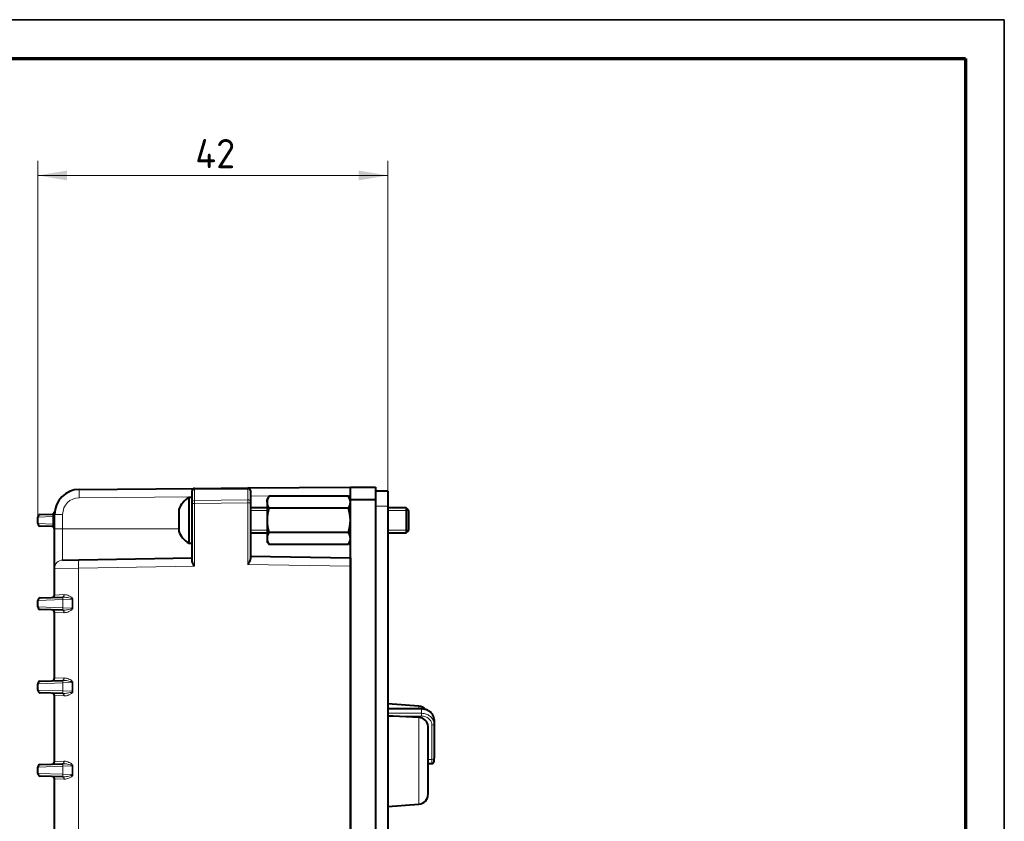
# Model space of a CAD drawing. Header units: millimetres. Extents: x 1 to 420, y -2 to 296.
# Tile 33 of 33: x 302 to 420, y 200 to 296. Entities that reach past the tile are written whole.
import ezdxf
from ezdxf.enums import TextEntityAlignment as Align

# ---------------------------------------------------------------- set-up
doc = ezdxf.new("R2010")
doc.units = ezdxf.units.MM
for name, color, linetype in [('__NAS04_PROGETTI', 7, 'Continuous'), ('_Translation', 7, 'Continuous'), ('Default', 7, 'Continuous'), ('GU000075.00.00', 7, 'Continuous'), ('ME001036.00.04', 7, 'Continuous'), ('ME001049.00.01', 7, 'Continuous'), ('Predefinito', 7, 'Continuous'), ('VI000092', 7, 'Continuous'), ('VI000104', 7, 'Continuous')]:
    doc.layers.add(name, color=color, linetype=linetype)
doc.styles.add('SEACAD_Solid_Edge_ISO', font='txt')
doc.styles.add('SEACAD_Solid_Edge_ISOI', font='seisoi.ttf')
doc.dimstyles.new('ISO', dxfattribs={"dimtxt": 3.5, "dimasz": 3.5, "dimexe": 1.75, "dimexo": 0, "dimgap": 0.875, "dimtad": 1, "dimtxsty": 'SEACAD_Solid_Edge_ISO', "dimblk1": '_SE_FILLED', "dimblk2": '_SE_FILLED', "dimsah": 1, "dimcen": 1.75, "dimadec": 1, "dimazin": 0, "dimtfac": 0.5, "dimtdec": 3, "dimtmove": 0, "dimatfit": 3, "dimfxl": 1, "dimarcsym": 0})

# ---------------------------------------------------------------- blocks, each defined once
blk = doc.blocks.new('DMBLK21')
at = {"layer": 'Default', "linetype": 'Continuous', "lineweight": 18}
for points in [[(307.54, 278.14), (304.04, 277.56), (307.54, 276.97)], [(342.54, 278.14), (342.54, 276.97), (346.04, 277.56)]]:
    blk.add_hatch(color=7, dxfattribs=at).paths.add_polyline_path(points)
at = {"layer": 'Default', "color": 7, "linetype": 'Continuous', "lineweight": 18}
for p, q in [((304.04, 235.76), (304.04, 279.31)), ((346.04, 237.85), (346.04, 279.31)), ((346.04, 277.56), (304.04, 277.56))]:
    blk.add_line(p, q, dxfattribs=at)
at = {"layer": 'Default', "color": 7, "linetype": 'Continuous', "lineweight": 18, "style": 'SEACAD_Solid_Edge_ISOI'}
blk.add_text('42', height=3.5, dxfattribs=at).set_placement((322.93, 281.93), align=Align.TOP_LEFT)
blk = doc.blocks.new('_SE_FILLED')
at = {"color": 0}
blk.add_line((0, 0), (-1, 0), dxfattribs=at)
blk.add_solid([(0, 0), (-1, -0.1665), (-1, 0.1665), (0, 0)], dxfattribs=at)
blk = doc.blocks.new('SE1')
at = {"layer": '__NAS04_PROGETTI', "color": 7, "linetype": 'Continuous', "lineweight": 40}
for p, q in [((349.76, 213.85), (346.04, 214.11)), ((350.08, 213.51), (346.04, 213.51)), ((349.76, 212.47), (346.67, 212.66)), ((351.58, 212.24), (351.58, 211.7)), ((351.58, 211.7), (351.58, 207.59)), ((350.88, 203.28), (350.88, 211.42)), ((350.88, 206.96), (351.33, 206.96)), ((351.58, 207.21), (351.58, 207.59)), ((346.04, 201.82), (349.76, 202.08))]:
    blk.add_line(p, q, dxfattribs=at)
at = {"layer": '__NAS04_PROGETTI', "color": 7, "linetype": 'Continuous', "lineweight": 13}
for p, q in [((350.08, 213.48), (346.04, 213.48)), ((346.04, 212.99), (350.08, 212.99)), ((349.76, 213.51), (349.76, 213.85)), ((350.08, 213.51), (350.08, 213.48)), ((350.08, 212.99), (350.08, 213.48)), ((350.08, 212.99), (350.08, 212.66)), ((350.08, 212.66), (346.67, 212.66)), ((349.76, 202.08), (349.76, 212.47)), ((351.33, 207.46), (351.33, 211.57)), ((351.33, 207.46), (350.88, 207.46)), ((351.33, 207.46), (351.33, 206.96))]:
    blk.add_line(p, q, dxfattribs=at)
at = {"layer": '__NAS04_PROGETTI', "color": 7, "linetype": 'Continuous', "lineweight": 40}
for centre, radius, start, end in [((346.81, 228.46), 15.79, 267.185, 269.4878), ((349.68, 212.65), 1.2, 41.2186, 85.9824), ((349.76, 211.35), 1.12, 3.4461, 89.8051), ((351.33, 207.21), 0.25, 270, 0), ((349.68, 203.28), 1.2, 274.0176, 0)]:
    blk.add_arc(centre, radius, start, end, dxfattribs=at)
at = {"layer": '__NAS04_PROGETTI', "color": 7, "linetype": 'Continuous', "lineweight": 13}
for centre in [(351.33, 211.7), (351.33, 207.59)]:
    blk.add_ellipse(centre, major_axis=(0.25, 0), ratio=0.502381, start_param=4.712389, end_param=6.283185, dxfattribs=at)
at = {"layer": '__NAS04_PROGETTI', "color": 7, "linetype": 'Continuous', "lineweight": 40}
blk.add_open_spline([(351.58, 212.26), (351.58, 212.28), (351.58, 212.36), (351.55, 212.51), (351.49, 212.7), (351.39, 212.88), (351.26, 213.04), (351.1, 213.18), (350.92, 213.3), (350.71, 213.4), (350.49, 213.47), (350.28, 213.51), (350.15, 213.51), (350.08, 213.51)], degree=3, knots=[0, 0, 0, 0, 0.023451, 0.121981, 0.220104, 0.318089, 0.417554, 0.516586, 0.617403, 0.717626, 0.81913, 0.919788, 1, 1, 1, 1], dxfattribs=at)
at = {"layer": '__NAS04_PROGETTI', "color": 7, "linetype": 'Continuous', "lineweight": 13}
for points, knots in [([(351.58, 212.24), (351.58, 212.34), (351.57, 212.44), (351.54, 212.53), (351.5, 212.66), (351.43, 212.79), (351.34, 212.91), (351.26, 213.03), (351.14, 213.13), (351.01, 213.22), (350.88, 213.3), (350.73, 213.37), (350.57, 213.41), (350.41, 213.46), (350.25, 213.48), (350.08, 213.48)], [0, 0, 0, 0, 0.146736, 0.146736, 0.146736, 0.361264, 0.361264, 0.361264, 0.574432, 0.574432, 0.574432, 0.787151, 0.787151, 0.787151, 1, 1, 1, 1]), ([(350.08, 212.99), (350.18, 212.99), (350.29, 212.98), (350.39, 212.96), (350.56, 212.93), (350.72, 212.87), (350.86, 212.8), (351.01, 212.72), (351.14, 212.62), (351.24, 212.51), (351.35, 212.4), (351.44, 212.26), (351.49, 212.13), (351.55, 211.99), (351.58, 211.84), (351.58, 211.7)], [0, 0, 0, 0, 0.134068, 0.134068, 0.134068, 0.348544, 0.348544, 0.348544, 0.564912, 0.564912, 0.564912, 0.782635, 0.782635, 0.782635, 1, 1, 1, 1]), ([(351.33, 211.57), (351.33, 211.72), (351.3, 211.86), (351.2, 212.05), (351.17, 212.12), (351.08, 212.24), (351.02, 212.29), (350.85, 212.44), (350.71, 212.52), (350.41, 212.63), (350.24, 212.66), (350.08, 212.66)], [0, 0, 0, 0, 0.25, 0.25, 0.375, 0.375, 0.5, 0.5, 0.75, 0.75, 1, 1, 1, 1])]:
    blk.add_open_spline(points, degree=3, knots=knots, dxfattribs=at)
at = {"layer": 'GU000075.00.00', "color": 7, "linetype": 'Continuous', "lineweight": 40}
for p, q in [((344.54, 239.65), (344.54, 237.85)), ((346.04, 239.65), (344.54, 239.65)), ((346.04, 239.65), (346.04, 237.85)), ((344.54, 237.85), (344.54, 164.45)), ((346.04, 237.85), (346.04, 164.45))]:
    blk.add_line(p, q, dxfattribs=at)
at = {"layer": 'GU000075.00.00', "color": 7, "linetype": 'Continuous', "lineweight": 13}
blk.add_line((346.04, 237.85), (344.54, 237.85), dxfattribs=at)
at = {"layer": 'ME001036.00.04', "color": 7, "linetype": 'Continuous', "lineweight": 40}
for p, q in [((341.54, 240.15), (344.54, 240.15)), ((341.54, 238.65), (341.54, 240.15)), ((344.54, 240.15), (344.54, 238.65)), ((341.54, 163.65), (341.54, 238.65)), ((341.54, 238.65), (344.54, 238.65))]:
    blk.add_line(p, q, dxfattribs=at)
at = {"layer": 'ME001049.00.01', "color": 7, "linetype": 'Continuous', "lineweight": 40}
for p, q in [((309.01, 239.87), (322.83, 239.99)), ((322.83, 239.99), (329.23, 240.04)), ((329.23, 240.04), (341.54, 240.15)), ((322.54, 239.63), (322.54, 239.69)), ((322.54, 238.32), (322.54, 239.63)), ((329.54, 239.74), (329.54, 239.69)), ((329.54, 239.69), (329.54, 238.41)), ((322.54, 238.17), (322.54, 238.32)), ((322.54, 231.36), (322.54, 238.17)), ((329.54, 238.41), (329.54, 238.27)), ((329.54, 238.27), (329.54, 231.58)), ((304.04, 235.76), (304.04, 236.54)), ((304.33, 236.84), (305.76, 236.89)), ((306.04, 235.15), (306.04, 236.87)), ((305.75, 235.41), (304.33, 235.46)), ((306.04, 230.38), (306.04, 235.15)), ((308.95, 231.41), (322.54, 231.65)), ((329.54, 231.85), (341.54, 231.64)), ((341.54, 231.64), (341.54, 230.64)), ((307.02, 231.38), (308.95, 231.41)), ((341.54, 230.64), (341.54, 171.66)), ((306.04, 227.19), (306.04, 230.38)), ((304.33, 226.84), (307, 226.94)), ((304.04, 225.76), (304.04, 226.54)), ((307, 225.37), (304.33, 225.46)), ((306.04, 217.19), (306.04, 225.11)), ((304.04, 215.76), (304.04, 216.54)), ((304.33, 216.84), (307, 216.94)), ((307, 215.37), (304.33, 215.46)), ((306.04, 207.19), (306.04, 215.11)), ((304.33, 206.84), (307, 206.94)), ((304.04, 205.76), (304.04, 206.54)), ((307, 205.37), (304.33, 205.46)), ((306.04, 197.19), (306.04, 205.11))]:
    blk.add_line(p, q, dxfattribs=at)
at = {"layer": 'ME001049.00.01', "color": 7, "linetype": 'Continuous', "lineweight": 13}
for p, q in [((329.23, 239.9), (322.83, 239.84)), ((322.83, 239.84), (322.83, 238.53)), ((329.23, 238.62), (329.23, 239.9)), ((322.54, 238.99), (309, 238.87)), ((341.54, 239.15), (329.54, 239.05)), ((322.83, 238.17), (322.54, 238.17)), ((322.83, 238.53), (329.23, 238.62)), ((329.23, 238.27), (322.83, 238.17)), ((322.83, 238.17), (322.83, 230.66)), ((329.23, 230.86), (329.23, 238.27)), ((329.23, 238.27), (329.54, 238.27)), ((304.04, 236.54), (305.85, 236.6)), ((305.85, 235.7), (305.85, 236.6)), ((305.85, 236.6), (306.04, 236.6)), ((307.02, 236.87), (306.04, 236.87)), ((307.02, 236.87), (307.02, 235.15)), ((304.04, 235.76), (305.85, 235.7)), ((305.85, 235.7), (306.04, 235.7)), ((307.02, 235.15), (306.04, 235.15)), ((320.94, 235.15), (307.02, 235.15)), ((307.02, 235.15), (307.02, 231.38)), ((308.93, 230.42), (306.04, 230.38)), ((307.02, 231.38), (307.02, 231.38)), ((322.83, 230.66), (308.93, 230.42)), ((308.93, 230.42), (308.93, 171.89)), ((341.54, 230.64), (329.23, 230.86)), ((306.04, 230.38), (306.04, 230.38)), ((306.04, 227.19), (307.17, 227.24)), ((307.03, 226.94), (307, 226.94)), ((307.04, 226.64), (307.03, 226.94)), ((307.17, 227.24), (307.2, 227.24)), ((307.04, 226.64), (304.04, 226.54)), ((304.04, 225.76), (307.04, 225.67)), ((307.04, 225.67), (307.03, 225.37)), ((308.18, 226.68), (307.04, 226.64)), ((307.04, 226.64), (307.04, 225.67)), ((307.04, 225.67), (308.18, 225.63)), ((308.18, 225.63), (308.18, 226.68)), ((308.26, 226.68), (308.18, 226.68)), ((308.26, 226.68), (308.26, 225.63)), ((307.17, 225.07), (306.04, 225.11)), ((307, 225.37), (307.03, 225.37)), ((307.2, 225.07), (307.17, 225.07)), ((308.18, 225.63), (308.26, 225.63)), ((307.04, 216.64), (304.04, 216.54)), ((306.04, 217.19), (307.17, 217.24)), ((307.03, 216.94), (307, 216.94)), ((307.04, 216.64), (307.03, 216.94)), ((308.18, 216.68), (307.04, 216.64)), ((307.04, 216.64), (307.04, 215.67)), ((307.17, 217.24), (307.2, 217.24)), ((308.18, 215.63), (308.18, 216.68)), ((308.26, 216.68), (308.18, 216.68)), ((308.26, 216.68), (308.26, 215.63)), ((304.04, 215.76), (307.04, 215.67)), ((307.17, 215.07), (306.04, 215.11)), ((307, 215.37), (307.03, 215.37)), ((307.04, 215.67), (307.03, 215.37)), ((307.04, 215.67), (308.18, 215.63)), ((307.2, 215.07), (307.17, 215.07)), ((308.26, 215.63), (308.18, 215.63)), ((306.04, 207.19), (307.17, 207.24)), ((307.03, 206.94), (307, 206.94)), ((307.04, 206.64), (307.03, 206.94)), ((307.17, 207.24), (307.2, 207.24)), ((307.04, 206.64), (304.04, 206.54)), ((304.04, 205.76), (307.04, 205.67)), ((307.04, 205.67), (307.03, 205.37)), ((308.18, 206.68), (307.04, 206.64)), ((307.04, 206.64), (307.04, 205.67)), ((307.04, 205.67), (308.18, 205.63)), ((308.18, 205.63), (308.18, 206.68)), ((308.26, 206.68), (308.18, 206.68)), ((308.18, 205.63), (308.26, 205.63)), ((308.26, 206.68), (308.26, 205.63)), ((307.17, 205.07), (306.04, 205.11)), ((307, 205.37), (307.03, 205.37)), ((307.2, 205.07), (307.17, 205.07))]:
    blk.add_line(p, q, dxfattribs=at)
at = {"layer": 'ME001049.00.01', "color": 7, "linetype": 'Continuous', "lineweight": 40}
for centre, radius, start, end in [((309.04, 236.87), 3, 90.5, 180), ((322.84, 239.69), 0.3, 90.5, 180), ((329.24, 239.74), 0.3, 0, 90.5), ((304.34, 236.54), 0.3, 92, 180), ((305.75, 237.19), 0.3, 272, 354.3655), ((304.34, 235.76), 0.3, 180, 268), ((305.74, 235.11), 0.3, 0, 88), ((305.74, 227.19), 0.3, 272, 0), ((304.34, 226.54), 0.3, 92, 180), ((304.34, 225.76), 0.3, 180, 268), ((305.74, 225.11), 0.3, 0, 88), ((304.34, 216.54), 0.3, 92, 180), ((305.74, 217.19), 0.3, 272, 0), ((304.34, 215.76), 0.3, 180, 268), ((305.74, 215.11), 0.3, 0, 88), ((304.34, 206.54), 0.3, 92, 180), ((305.74, 207.19), 0.3, 272, 0), ((304.34, 205.76), 0.3, 180, 268), ((305.74, 205.11), 0.3, 0, 88)]:
    blk.add_arc(centre, radius, start, end, dxfattribs=at)
at = {"layer": 'ME001049.00.01', "color": 7, "linetype": 'Continuous', "lineweight": 13}
for centre, radius, start, end in [((309.02, 236.87), 2, 90.5, 180), ((305.04, 236.62), 0.816, 358.3515, 7.7911)]:
    blk.add_arc(centre, radius, start, end, dxfattribs=at)
for centre, major_axis, ratio, start_param, end_param in [((309.02, 238.87), (0.009, -1), 0.017452, 3.141593, 4.712237), ((322.84, 239.63), (0.3, 0), 0.707107, 1.605703, 3.141593), ((322.84, 239.49), (-0.003, 0.5), 0.024374, 0.000085, 0.7857), ((329.24, 239.54), (-0.003, 0.5), 0.024374, 0.000085, 0.7857), ((329.24, 239.69), (-0.3, 0), 0.707107, 3.141593, 4.747296), ((322.84, 238.32), (0.3, 0), 0.707107, 1.605703, 3.141593), ((322.84, 238.17), (-0.004, 0.5), 0.020937, 0.785519, 1.570413), ((329.24, 238.27), (-0.004, 0.5), 0.020937, 0.785519, 1.570413), ((329.24, 238.41), (-0.3, 0), 0.707107, 3.141593, 4.747296), ((305.74, 236.87), (0.3, 0), 0.482878, 5.091353, 6.283185), ((307.04, 230.38), (1, 0), 0.999589, 1.58825, 3.141593), ((307.04, 230.38), (-0.017, 1), 0.997659, 0, 1.553384), ((308.97, 230.42), (-0.017, 1), 0.034894, 0, 1.570187), ((306.99, 227.24), (-0.01, 0.3), 0.620756, 3.141593, 4.690715), ((307.02, 227.24), (0.002, -0.3), 0.612394, 0.046505, 1.566868), ((306.99, 225.07), (0.01, 0.3), 0.620756, 4.734063, 6.283185), ((307.02, 225.07), (0.002, 0.3), 0.612394, 4.716317, 6.236681), ((306.99, 217.24), (-0.01, 0.3), 0.620756, 3.141593, 4.690715), ((307.02, 217.24), (0.002, -0.3), 0.612394, 0.046505, 1.566868), ((306.99, 215.07), (0.01, 0.3), 0.620756, 4.734063, 6.283185), ((307.02, 215.07), (0.002, 0.3), 0.612394, 4.716317, 6.236681), ((306.99, 207.24), (-0.01, 0.3), 0.620756, 3.141593, 4.690715), ((307.02, 207.24), (0.002, -0.3), 0.612394, 0.046505, 1.566868), ((306.99, 205.07), (0.01, 0.3), 0.620756, 4.734063, 6.283185), ((307.02, 205.07), (0.002, 0.3), 0.612394, 4.716317, 6.236681)]:
    blk.add_ellipse(centre, major_axis=major_axis, ratio=ratio, start_param=start_param, end_param=end_param, dxfattribs=at)
for points, knots in [([(305.85, 236.73), (305.84, 236.79), (305.83, 236.83), (305.8, 236.88), (305.78, 236.89), (305.76, 236.89)], [0, 0, 0, 0, 0.5, 0.5, 1, 1, 1, 1]), ([(305.75, 235.41), (305.78, 235.41), (305.8, 235.43), (305.83, 235.5), (305.84, 235.54), (305.85, 235.61), (305.86, 235.66), (305.85, 235.7)], [0, 0, 0, 0, 0.5, 0.5, 0.75, 0.75, 1, 1, 1, 1]), ([(308.18, 226.68), (308.18, 226.69), (308.17, 226.7), (308.16, 226.72), (308.15, 226.73), (308.11, 226.75), (308.09, 226.76), (308.02, 226.79), (307.97, 226.81), (307.82, 226.85), (307.72, 226.87), (307.42, 226.92), (307.22, 226.94), (307.03, 226.94)], [0, 0, 0, 0, 0.03125, 0.03125, 0.0625, 0.0625, 0.125, 0.125, 0.25, 0.25, 0.5, 0.5, 1, 1, 1, 1]), ([(307.2, 227.24), (307.29, 227.24), (307.39, 227.22), (307.58, 227.18), (307.68, 227.14), (307.87, 227.06), (307.97, 227.01), (308.11, 226.91), (308.15, 226.88), (308.23, 226.79), (308.26, 226.74), (308.26, 226.68)], [0, 0, 0, 0, 0.25, 0.25, 0.5, 0.5, 0.75, 0.75, 0.875, 0.875, 1, 1, 1, 1]), ([(307.03, 225.37), (307.22, 225.36), (307.42, 225.38), (307.72, 225.44), (307.82, 225.46), (307.97, 225.5), (308.02, 225.51), (308.09, 225.54), (308.11, 225.55), (308.15, 225.57), (308.16, 225.58), (308.17, 225.6), (308.18, 225.61), (308.18, 225.63)], [0, 0, 0, 0, 0.5, 0.5, 0.75, 0.75, 0.875, 0.875, 0.9375, 0.9375, 0.96875, 0.96875, 1, 1, 1, 1]), ([(308.26, 225.63), (308.26, 225.57), (308.23, 225.51), (308.15, 225.43), (308.11, 225.39), (307.97, 225.3), (307.87, 225.25), (307.68, 225.16), (307.58, 225.13), (307.39, 225.08), (307.29, 225.07), (307.2, 225.07)], [0, 0, 0, 0, 0.125, 0.125, 0.25, 0.25, 0.5, 0.5, 0.75, 0.75, 1, 1, 1, 1]), ([(308.18, 216.68), (308.18, 216.69), (308.17, 216.7), (308.16, 216.72), (308.15, 216.73), (308.11, 216.75), (308.09, 216.76), (308.02, 216.79), (307.97, 216.81), (307.82, 216.85), (307.72, 216.87), (307.42, 216.92), (307.22, 216.94), (307.03, 216.94)], [0, 0, 0, 0, 0.03125, 0.03125, 0.0625, 0.0625, 0.125, 0.125, 0.25, 0.25, 0.5, 0.5, 1, 1, 1, 1]), ([(307.2, 217.24), (307.29, 217.24), (307.39, 217.22), (307.58, 217.18), (307.68, 217.14), (307.87, 217.06), (307.97, 217.01), (308.11, 216.91), (308.15, 216.88), (308.23, 216.79), (308.26, 216.74), (308.26, 216.68)], [0, 0, 0, 0, 0.25, 0.25, 0.5, 0.5, 0.75, 0.75, 0.875, 0.875, 1, 1, 1, 1]), ([(307.03, 215.37), (307.22, 215.36), (307.42, 215.38), (307.72, 215.44), (307.82, 215.46), (307.97, 215.5), (308.02, 215.51), (308.09, 215.54), (308.11, 215.55), (308.15, 215.57), (308.16, 215.58), (308.17, 215.6), (308.18, 215.61), (308.18, 215.63)], [0, 0, 0, 0, 0.5, 0.5, 0.75, 0.75, 0.875, 0.875, 0.9375, 0.9375, 0.96875, 0.96875, 1, 1, 1, 1]), ([(308.26, 215.63), (308.26, 215.57), (308.23, 215.51), (308.15, 215.43), (308.11, 215.39), (307.97, 215.3), (307.87, 215.25), (307.68, 215.16), (307.58, 215.13), (307.39, 215.08), (307.29, 215.07), (307.2, 215.07)], [0, 0, 0, 0, 0.125, 0.125, 0.25, 0.25, 0.5, 0.5, 0.75, 0.75, 1, 1, 1, 1]), ([(308.18, 206.68), (308.18, 206.69), (308.17, 206.7), (308.16, 206.72), (308.15, 206.73), (308.11, 206.75), (308.09, 206.76), (308.02, 206.79), (307.97, 206.81), (307.82, 206.85), (307.72, 206.87), (307.42, 206.92), (307.22, 206.94), (307.03, 206.94)], [0, 0, 0, 0, 0.03125, 0.03125, 0.0625, 0.0625, 0.125, 0.125, 0.25, 0.25, 0.5, 0.5, 1, 1, 1, 1]), ([(307.2, 207.24), (307.29, 207.24), (307.39, 207.22), (307.58, 207.18), (307.68, 207.14), (307.87, 207.06), (307.97, 207.01), (308.11, 206.91), (308.15, 206.88), (308.23, 206.79), (308.26, 206.74), (308.26, 206.68)], [0, 0, 0, 0, 0.25, 0.25, 0.5, 0.5, 0.75, 0.75, 0.875, 0.875, 1, 1, 1, 1]), ([(307.03, 205.37), (307.22, 205.36), (307.42, 205.38), (307.72, 205.44), (307.82, 205.46), (307.97, 205.5), (308.02, 205.51), (308.09, 205.54), (308.11, 205.55), (308.15, 205.57), (308.16, 205.58), (308.17, 205.6), (308.18, 205.61), (308.18, 205.63)], [0, 0, 0, 0, 0.5, 0.5, 0.75, 0.75, 0.875, 0.875, 0.9375, 0.9375, 0.96875, 0.96875, 1, 1, 1, 1]), ([(308.26, 205.63), (308.26, 205.57), (308.23, 205.51), (308.15, 205.43), (308.11, 205.39), (307.97, 205.3), (307.87, 205.25), (307.68, 205.16), (307.58, 205.13), (307.39, 205.08), (307.29, 205.07), (307.2, 205.07)], [0, 0, 0, 0, 0.125, 0.125, 0.25, 0.25, 0.5, 0.5, 0.75, 0.75, 1, 1, 1, 1])]:
    blk.add_open_spline(points, degree=3, knots=knots, dxfattribs=at)
at = {"layer": 'ME001049.00.01', "color": 7, "linetype": 'Continuous', "lineweight": 40}
for points, knots in [([(329.54, 231.58), (329.54, 231.53), (329.52, 231.47), (329.48, 231.35), (329.46, 231.29), (329.37, 231.11), (329.3, 230.98), (329.23, 230.86)], [0, 0, 0, 0, 0.25, 0.25, 0.5, 0.5, 1, 1, 1, 1]), ([(322.83, 230.66), (322.76, 230.78), (322.69, 230.9), (322.58, 231.14), (322.54, 231.26), (322.54, 231.36)], [0, 0, 0, 0, 0.5, 0.5, 1, 1, 1, 1])]:
    blk.add_open_spline(points, degree=3, knots=knots, dxfattribs=at)
at = {"layer": 'VI000092', "color": 7, "linetype": 'Continuous', "lineweight": 40}
for p, q in [((341.3, 239.04), (331.77, 239.04)), ((331.54, 238.32), (331.54, 238.65)), ((331.54, 238.32), (331.54, 236.15)), ((341.3, 237.6), (331.77, 237.6)), ((348.24, 237.65), (346.04, 237.65)), ((348.24, 237.65), (348.24, 234.65)), ((348.54, 237.35), (348.24, 237.65)), ((348.54, 234.95), (348.54, 237.35)), ((331.54, 236.15), (331.54, 233.99)), ((331.54, 233.99), (331.54, 233.65)), ((341.3, 234.71), (331.77, 234.71)), ((346.04, 234.65), (348.24, 234.65)), ((348.24, 234.65), (348.54, 234.95)), ((341.3, 233.27), (331.77, 233.27))]:
    blk.add_line(p, q, dxfattribs=at)
at = {"layer": 'VI000092', "color": 7, "linetype": 'Continuous', "lineweight": 20}
for p, q in [((348.54, 237.35), (346.04, 237.35)), ((348.54, 234.96), (346.04, 234.96))]:
    blk.add_line(p, q, dxfattribs=at)
at = {"layer": 'VI000092', "color": 7, "linetype": 'Continuous', "lineweight": 40}
for centre, radius, start, end in [((336.04, 236.15), 5.15, 145.8908, 150.9454), ((337.04, 236.15), 5.15, 29.0546, 34.1092), ((336.04, 236.15), 4.5, 161.2917, 180), ((337.04, 236.15), 4.5, 0, 18.7083), ((336.04, 236.15), 4.5, 180, 198.7083), ((337.04, 236.15), 4.5, 341.2917, 0), ((336.04, 236.15), 5.15, 209.0546, 214.1092), ((337.04, 236.15), 5.15, 325.8908, 330.9454)]:
    blk.add_arc(centre, radius, start, end, dxfattribs=at)
for centre, major_axis, start_param, end_param in [((336.04, 238.32), (-4.5, 0), 5.956664, 6.283185), ((337.04, 238.32), (-4.5, 0), 3.141593, 3.468114), ((336.04, 238.32), (4.5, 0), 3.141593, 3.468114), ((337.04, 238.32), (4.5, 0), 5.956664, 6.283185), ((336.04, 233.99), (-4.5, 0), 5.956664, 6.283185), ((336.04, 233.99), (4.5, 0), 3.141593, 3.468114), ((337.04, 233.99), (-4.5, 0), 3.141593, 3.468114), ((337.04, 233.99), (4.5, 0), 5.956664, 6.283185)]:
    blk.add_ellipse(centre, major_axis=major_axis, ratio=0.5, start_param=start_param, end_param=end_param, dxfattribs=at)
at = {"layer": 'VI000104', "color": 7, "linetype": 'Continuous', "lineweight": 40}
for p, q in [((322.16, 238.9), (322.16, 233.4)), ((322.54, 238.9), (322.16, 238.9)), ((331.54, 237.65), (329.54, 237.65)), ((320.94, 237.39), (320.94, 234.91)), ((329.54, 234.65), (331.54, 234.65)), ((322.16, 233.4), (322.54, 233.4))]:
    blk.add_line(p, q, dxfattribs=at)
at = {"layer": 'VI000104', "color": 7, "linetype": 'Continuous', "lineweight": 13}
blk.add_line((320.95, 234.86), (320.95, 237.45), dxfattribs=at)
at = {"layer": 'VI000104', "color": 7, "linetype": 'Continuous', "lineweight": 20}
for p, q in [((331.54, 237.35), (329.54, 237.35)), ((331.54, 234.96), (329.54, 234.96))]:
    blk.add_line(p, q, dxfattribs=at)
at = {"layer": 'VI000104', "color": 7, "linetype": 'Continuous', "lineweight": 40}
for centre, radius, start, end in [((323.74, 236.35), 3, 121.8577, 158.5959), ((321.09, 237.39), 0.15, 158.5959, 180), ((321.09, 234.91), 0.15, 180, 201.4041), ((323.74, 235.95), 3, 201.4041, 238.1423)]:
    blk.add_arc(centre, radius, start, end, dxfattribs=at)

msp = doc.modelspace()

# ---------------------------------------------------------------- linework, layer by layer
at = {"layer": '_Translation', "color": 7, "linetype": 'Continuous', "lineweight": 70}
for p, q in [((5.345, 291.597), (415.345, 291.597)), ((415.345, 291.597), (415.345, 5.051))]:
    msp.add_line(p, q, dxfattribs=at)
at = {"layer": 'Predefinito', "color": 7, "linetype": 'Continuous', "lineweight": 35}
for p, q in [((0.74, 296.257), (420.012, 296.257)), ((420.012, 296.257), (420.012, -0.008))]:
    msp.add_line(p, q, dxfattribs=at)

# ---------------------------------------------------------------- block references
at = {"layer": 'Default'}
msp.add_blockref('SE1', (0, 0), dxfattribs=at)

# ---------------------------------------------------------------- dimensions: what is measured, and where the dimension line sits
at = {"layer": 'Default', "color": 7, "linetype": 'Continuous', "lineweight": 18}
dim = msp.add_linear_dim(base=(304.037, 277.556), p1=(346.037, 237.852), p2=(304.037, 235.762), text='\\A1;<>', dimstyle='ISO', dxfattribs=at)
dim.commit()
dim.dimension.update_dxf_attribs({"geometry": 'DMBLK21', "text_midpoint": (325.037, 277.556), "dimtype": 160})

doc.saveas('drawing.dxf')
